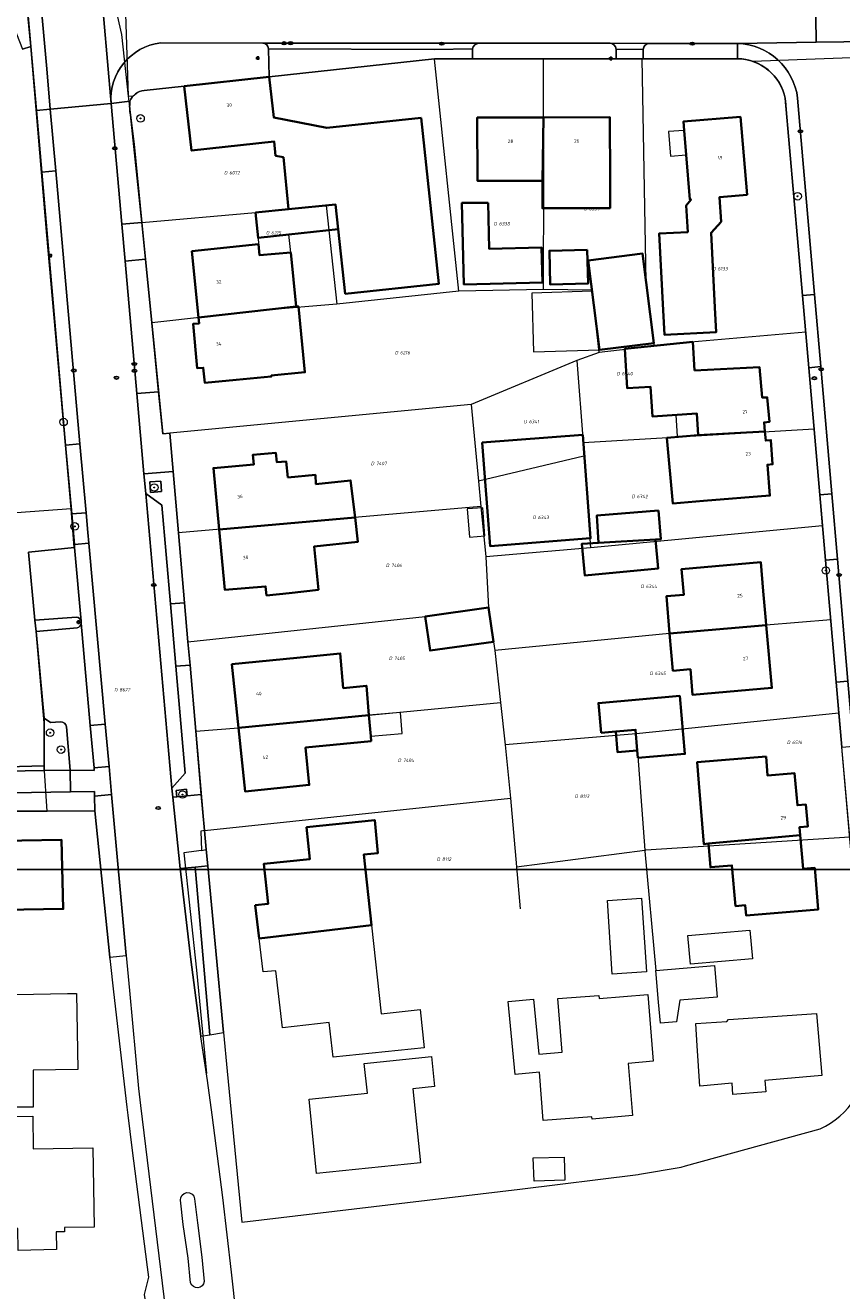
# Model space of a CAD drawing. Header units: metres. Extents: x 183765 to 187731, y 443805 to 446163.
# Tile 23 of 120: x 186446 to 186532, y 444121 to 444254. Entities that reach past the tile are written whole.
import ezdxf
from ezdxf.enums import TextEntityAlignment as Align

# ---------------------------------------------------------------- set-up
doc = ezdxf.new("R2010")
doc.units = ezdxf.units.M
doc.layers.get('0').update_dxf_attribs({"lineweight": 25})
for name, color, linetype, lineweight in [('B-WE-GR-BEPLANTING_CULTUUR_HEESTERS-GV', 90, 'Continuous', 18), ('B-WE-GR-BOOM-S', 253, 'Continuous', 25), ('B-WE-IE-MEUBILAIR-S', 7, 'Continuous', 25), ('B-WE-IE-MEUBILAIR_WEGMEUBILAIR-GV', 7, 'Continuous', 18), ('B-WE-OG-BEBOUWING-GV', 7, 'Continuous', 35), ('B-WE-OG-BEBOUWING-T18', 10, 'Continuous', 18), ('B-WE-OG-BEBOUWING_LUIFEL-GV', 7, 'Continuous', 18), ('B-WE-OG-BEBOUWING_OVERBOUWING-GV', 7, 'Continuous', 18), ('B-WE-OG-TERREIN_ERF-GV', 7, 'Continuous', 18), ('B-WE-VH-GESLOTENVERHARDING_ASFALT-GV', 10, 'Continuous', 18), ('B-WE-VH-ONVERHARD_ZAND-GV', 210, 'Continuous', 18), ('B-WE-VH-OPENVERHARDING_BETONSTRAATSTEEN-GV', 90, 'Continuous', 18), ('B-WE-VH-OPENVERHARDING_TEGEL-GV', 90, 'Continuous', 18)]:
    doc.layers.add(name, color=color, linetype=linetype, lineweight=lineweight)
doc.layers.add('B-WE-KG-GRENS_PERCEEL-G', color=7, linetype='Continuous', lineweight=13, true_color=0xa55252)
doc.layers.add('B-WE-KG-GRENS_PERCEEL-S', color=7, linetype='Continuous', lineweight=25, true_color=0xa55252)
doc.styles.add('NLCS-ISO', font='NLCS-ISO.ttf')
doc.styles.add('NLCS-ISO-M200-T18', font='NLCS-ISO.ttf', dxfattribs={"height": 0.36})

# ---------------------------------------------------------------- blocks, each defined once
blk = doc.blocks.new('SIE-MEUBILAIR_PAAL_LICHTMAST-SO')
for points in [[(-0.62, 0), (-1, 0)], [(-0.71, 0.71), (-0.44, 0.44)], [(0, 1), (0, 0.62)], [(0.44, 0.44), (0.71, 0.71)], [(1, 0), (0.62, 0)], [(-0.71, -0.71), (-0.44, -0.44)], [(0, -0.62), (0, -1)], [(0.44, -0.44), (0.71, -0.71)]]:
    blk.add_lwpolyline(points)
blk.add_circle((0, 0), 0.5)
blk = doc.blocks.new('SIE-MEUBILAIR_PUT_BRANDKRAAN-SO')
blk.add_ellipse((0, 0), major_axis=(1.25, 0), ratio=0.54)
at = {"style": 'NLCS-ISO'}
blk.add_text('bk', height=0.75, dxfattribs=at).set_placement((0.03, 0), align=Align.MIDDLE_CENTER)
blk = doc.blocks.new('SIE-MEUBILAIR_PUT_KOLK-SO')
blk.add_ellipse((0, 0), major_axis=(1.25, 0), ratio=0.54)
at = {"style": 'NLCS-ISO'}
blk.add_text('klk', height=0.75, dxfattribs=at).set_placement((0.03, 0), align=Align.MIDDLE_CENTER)
blk = doc.blocks.new('SIE-MEUBILAIR_PUT_RIOOLPUT-SO')
blk.add_ellipse((0, 0), major_axis=(1.25, 0), ratio=0.54)
at = {"style": 'NLCS-ISO'}
blk.add_text('ri', height=0.75, dxfattribs=at).set_placement((-0.04, 0.07), align=Align.MIDDLE_CENTER)
blk = doc.blocks.new('SGR-BOOM_GBKN-SO')
at = {"linetype": 'ByBlock', "lineweight": 18}
h = blk.add_hatch(color=0, dxfattribs=at)
h.dxf.hatch_style = 1
edge = h.paths.add_edge_path()
edge.add_arc((0, 0), 0.25, 0, 360)
at = {"color": 0, "linetype": 'ByBlock', "lineweight": 18}
for radius in [2, 0.25]:
    blk.add_circle((0, 0), radius, dxfattribs=at)
at = {"color": 0, "linetype": 'ByBlock', "lineweight": 18, "style": 'NLCS-ISO'}
blk.add_attdef('SOORT', (2.5, 0), '', height=1.5, dxfattribs=at)
blk = doc.blocks.new('SKG-PERCEELNUMMER-SO')
at = {"style": 'NLCS-ISO', "oblique": 10, "flags": 1}
for tag, p in [('GEMEENTECODE', (0, 2.55)), ('PERCEELGROOTTE', (0, -2.45))]:
    blk.add_attdef(tag, text='', height=1.8, dxfattribs=at).set_placement(p, align=Align.MIDDLE_CENTER)
at = {"style": 'NLCS-ISO', "oblique": 10}
blk.add_attdef('SECTIE', text='', height=1.8, dxfattribs=at).set_placement((-0.5, 0), align=Align.MIDDLE_RIGHT)
blk.add_attdef('PERCEELNUMMER', text='', height=1.8, dxfattribs=at).set_placement((0.5, 0), align=Align.MIDDLE_LEFT)

msp = doc.modelspace()

# ---------------------------------------------------------------- linework, layer by layer
msp.add_lwpolyline([(186049.481, 444796.829), (186901.387, 444796.829), (186901.387, 444165.242), (186049.481, 444165.242)], close=True)
at = {"layer": 'B-WE-GR-BEPLANTING_CULTUUR_HEESTERS-GV', "flags": 128}
for points in [[(186445.417, 444268.311), (186445.069, 444268.278), (186443.558, 444261.729), (186440.787, 444261.746), (186442.547, 444257.249), (186443.167, 444257.509), (186444.247, 444254.709), (186444.757, 444254.929), (186445.946, 444251.869), (186446.829, 444252.165)], [(186453.574, 444172.992), (186453.565, 444173.493), (186451.019, 444173.45), (186436.507, 444173.207), (186433.332, 444172.227), (186430.294, 444172.179), (186429.055, 444171.414), (186448.545, 444171.4), (186453.6, 444171.435)], [(186464.189, 444165.508), (186462.593, 444165.357), (186463.728, 444155.735), (186464.794, 444147.664), (186465.74, 444147.808)]]:
    msp.add_lwpolyline(points, close=True, dxfattribs=at)
msp.add_lwpolyline([(186377.52, 444172.651), (186379.58, 444172.308), (186381.684, 444172.166), (186421.828, 444172.91), (186422.248, 444173.1), (186423.579, 444174.412), (186432.827, 444174.654), (186434.041, 444175.45), (186448.238, 444175.701), (186448.238, 444176.208), (186419.733, 444175.419), (186412.95, 444175.328), (186381.239, 444176.069), (186389.414, 444195.626), (186388.373, 444196.419)], dxfattribs=at)
at = {"layer": 'B-WE-IE-MEUBILAIR_WEGMEUBILAIR-GV', "flags": 128}
for points in [[(186459.407, 444206.177), (186459.486, 444205.073), (186460.652, 444205.172), (186460.553, 444206.258)], [(186452.665, 444202.932), (186451.152, 444202.798), (186451.434, 444199.575), (186452.953, 444199.714), (186452.852, 444200.826)], [(186463.279, 444173.724), (186462.202, 444173.595), (186462.271, 444172.922), (186463.349, 444173.032)]]:
    msp.add_lwpolyline(points, close=True, dxfattribs=at)
msp.add_lwpolyline([(186449.952, 444180.852), (186448.925, 444180.759), (186448.235, 444181.248), (186448.238, 444176.208), (186448.238, 444175.701), (186450.98, 444175.75), (186450.595, 444180.306)], dxfattribs=at)
at = {"layer": 'B-WE-IE-MEUBILAIR_WEGMEUBILAIR-GV'}
msp.add_lwpolyline([(186450.595, 444180.306, 0.4130166), (186449.952, 444180.852)], format="xyb", dxfattribs=at)
at = {"layer": 'B-WE-KG-GRENS_PERCEEL-G', "flags": 128}
for points in [[(186453.01, 444289.625), (186453.356, 444278.993), (186453.859, 444264.718), (186456.413, 444253.437), (186457.102, 444246.903)], [(186456.516, 444265.451), (186457.102, 444246.903)], [(186451.093, 444203.351), (186448.523, 444232.205), (186446.829, 444252.165), (186446.285, 444258.006)], [(186523.046, 444250.602), (186539.151, 444251.221)], [(186472, 444248.955), (186488.803, 444250.786), (186489.459, 444250.858), (186489.456, 444250.824)], [(186489.456, 444250.824), (186500.974, 444250.863)], [(186492.038, 444226.314), (186489.456, 444250.824)], [(186500.974, 444250.863), (186511.399, 444250.868)], [(186500.993, 444226.497), (186501.014, 444237.986), (186500.99, 444244.678), (186500.974, 444250.863)], [(186511.399, 444250.868), (186521.274, 444250.873), (186521.546, 444250.871), (186522.092, 444250.837), (186522.494, 444250.754), (186523.046, 444250.602)], [(186512.691, 444220.503), (186511.818, 444227.363), (186511.399, 444250.868)], [(186528.678, 444222.012), (186527.945, 444230.408), (186526.634, 444245.428), (186526.62, 444246.08), (186526.494, 444246.829), (186526.336, 444247.364), (186526.098, 444247.954), (186525.737, 444248.556), (186525.509, 444248.849), (186525.351, 444249.055), (186525.093, 444249.328), (186524.707, 444249.686), (186524.468, 444249.869), (186524.042, 444250.149), (186523.646, 444250.358), (186523.046, 444250.602)], [(186457.102, 444246.903), (186457.654, 444246.954), (186458.129, 444247.332), (186458.581, 444247.501), (186463.041, 444247.966), (186472, 444248.955)], [(186457.102, 444246.903), (186457.747, 444241.862)], [(186457.747, 444241.862), (186458.566, 444233.574)], [(186458.566, 444233.574), (186470.578, 444234.631), (186478.022, 444235.371), (186479.15, 444224.948)], [(186458.566, 444233.574), (186459.553, 444223.407)], [(186492.038, 444226.314), (186479.15, 444224.948)], [(186500.993, 444226.497), (186492.038, 444226.314)], [(186506.873, 444219.838), (186506.112, 444226.424), (186500.993, 444226.497)], [(186479.15, 444224.948), (186471.574, 444224.332), (186459.611, 444222.999)], [(186459.553, 444223.407), (186459.611, 444222.999)], [(186459.611, 444222.999), (186460.772, 444211.251), (186461.517, 444211.331)], [(186528.678, 444222.012), (186516.547, 444220.944), (186512.691, 444220.503)], [(186529.57, 444211.791), (186528.678, 444222.012)], [(186512.691, 444220.503), (186506.873, 444219.838)], [(186504.517, 444219.004), (186493.344, 444214.361)], [(186506.873, 444219.838), (186504.517, 444219.004)], [(186504.517, 444219.004), (186505.181, 444210.351)], [(186493.344, 444214.361), (186461.517, 444211.331)], [(186493.344, 444214.361), (186494.127, 444206.269)], [(186461.517, 444211.331), (186462.434, 444200.797)], [(186505.181, 444210.351), (186529.57, 444211.791)], [(186530.465, 444201.54), (186529.57, 444211.791)], [(186505.181, 444210.351), (186505.238, 444208.901)], [(186505.238, 444208.901), (186494.127, 444206.269)], [(186505.238, 444208.901), (186505.959, 444199.226)], [(186494.127, 444206.269), (186494.382, 444203.571)], [(186451.093, 444203.351), (186417.836, 444200.9), (186419.733, 444175.419)], [(186451.427, 444199.272), (186451.093, 444203.351)], [(186494.382, 444203.571), (186462.434, 444200.797)], [(186494.382, 444203.571), (186494.903, 444198.253)], [(186462.434, 444200.797), (186463.434, 444189.306)], [(186530.465, 444201.54), (186505.959, 444199.226)], [(186531.332, 444191.612), (186530.465, 444201.54)], [(186447.265, 444191.586), (186446.596, 444198.747), (186449.923, 444199.105)], [(186449.923, 444199.105), (186451.427, 444199.272)], [(186505.959, 444199.226), (186494.903, 444198.253)], [(186494.903, 444198.253), (186495.187, 444192.921)], [(186463.434, 444189.306), (186488.494, 444191.98), (186495.187, 444192.921)], [(186495.187, 444192.921), (186495.695, 444189.308), (186495.842, 444188.362)], [(186447.393, 444190.394), (186447.265, 444191.586)], [(186531.332, 444191.612), (186524.515, 444191.069), (186514.308, 444190.174), (186495.842, 444188.362)], [(186532.193, 444181.756), (186531.332, 444191.612)], [(186448.238, 444176.21), (186448.231, 444180.74), (186447.393, 444190.394)], [(186463.434, 444189.306), (186464.257, 444179.848)], [(186495.842, 444188.362), (186496.454, 444182.893)], [(186464.257, 444179.848), (186468.778, 444180.206), (186475.58, 444180.887), (186496.454, 444182.893)], [(186496.454, 444182.893), (186496.922, 444178.426)], [(186532.193, 444181.756), (186510.76, 444179.578)], [(186533.334, 444168.685), (186532.193, 444181.756)], [(186464.257, 444179.848), (186465.145, 444169.65), (186465.171, 444169.373)], [(186510.76, 444179.578), (186496.922, 444178.426)], [(186510.76, 444179.578), (186511.677, 444167.301)], [(186496.922, 444178.426), (186497.509, 444172.796)], [(186448.238, 444176.21), (186428.751, 444175.57)], [(186448.545, 444171.4), (186448.238, 444176.21)], [(186465.171, 444169.373), (186497.509, 444172.796)], [(186497.509, 444172.796), (186498.124, 444165.534)], [(186428.318, 444171.415), (186448.545, 444171.4)], [(186455.243, 444155.523), (186453.6, 444171.435), (186448.545, 444171.4)], [(186465.171, 444169.373), (186464.795, 444169.302), (186464.874, 444167.266)], [(186511.677, 444167.301), (186511.786, 444167.315), (186533.334, 444168.685)], [(186464.874, 444167.266), (186462.994, 444167.012), (186464.347, 444154.623), (186465.391, 444143.72)], [(186464.874, 444167.266), (186465.363, 444167.347)], [(186465.363, 444167.347), (186466.304, 444157.394)], [(186498.124, 444165.534), (186511.677, 444167.301)], [(186511.677, 444167.301), (186511.686, 444167.189), (186512.857, 444154.571)], [(186498.124, 444165.534), (186498.512, 444161.099)]]:
    msp.add_lwpolyline(points, dxfattribs=at)
at = {"layer": 'B-WE-OG-BEBOUWING-GV', "flags": 128}
for points in [[(186488.07, 444244.638), (186478.092, 444243.563), (186472.49, 444244.672), (186472, 444248.955), (186463.041, 444247.966), (186463.82, 444241.169), (186472.546, 444242.123), (186472.692, 444240.634), (186473.512, 444240.466), (186474.058, 444234.977), (186479.02, 444235.47), (186479.303, 444232.862), (186480.042, 444226.048), (186489.943, 444227.103)], [(186500.99, 444244.678), (186493.993, 444244.652), (186494.018, 444237.961), (186500.867, 444237.985)], [(186500.99, 444244.678), (186500.867, 444237.985), (186500.877, 444235.077), (186508.02, 444235.103), (186508.01, 444238.011), (186507.986, 444244.703)], [(186519.738, 444233.652), (186519.583, 444236.266), (186522.477, 444236.51), (186521.786, 444244.728), (186515.779, 444244.246), (186515.854, 444243.307), (186516.061, 444240.723), (186516.44, 444236.002), (186516.579, 444236.014), (186516.068, 444235.388), (186516.214, 444232.572), (186513.208, 444232.416), (186513.628, 444224.327), (186513.763, 444221.717), (186519.229, 444222), (186519.093, 444224.613), (186518.685, 444232.488)], [(186479.303, 444232.862), (186479.02, 444235.47), (186474.058, 444234.977), (186470.578, 444234.631), (186470.835, 444231.943), (186474.094, 444232.297)], [(186495.133, 444235.646), (186492.368, 444235.646), (186492.581, 444227.035), (186500.866, 444227.237), (186500.776, 444230.924), (186495.254, 444230.789)], [(186464.552, 444223.549), (186474.868, 444224.701), (186474.287, 444230.399), (186470.988, 444230.127), (186470.898, 444231.286), (186463.841, 444230.538)], [(186505.607, 444230.685), (186501.605, 444230.588), (186501.692, 444227.029), (186505.694, 444227.126)], [(186506.881, 444220.12), (186512.633, 444220.839), (186511.451, 444230.296), (186505.699, 444229.577)], [(186474.868, 444224.701), (186464.552, 444223.549), (186464.615, 444222.927), (186463.978, 444222.868), (186464.412, 444218.188), (186465.049, 444218.247), (186465.197, 444216.654), (186468.513, 444216.962), (186472.234, 444217.307), (186472.225, 444217.407), (186475.784, 444217.757), (186475.102, 444224.724)], [(186516.928, 444217.957), (186516.745, 444220.964), (186509.577, 444220.248), (186509.834, 444216.071), (186512.295, 444216.223), (186512.486, 444213.102), (186517.179, 444213.391), (186517.319, 444211.125), (186524.37, 444211.512), (186524.286, 444212.468), (186524.844, 444212.517), (186524.616, 444215.106), (186524.065, 444215.112), (186523.792, 444218.31)], [(186494.503, 444210.338), (186495.341, 444199.414), (186505.964, 444200.228), (186505.127, 444211.152)], [(186524.37, 444211.512), (186517.319, 444211.125), (186514.026, 444210.832), (186514.644, 444203.902), (186517.891, 444204.192), (186524.906, 444204.736), (186524.625, 444208.001), (186525.183, 444208.039), (186525.011, 444210.606), (186524.454, 444210.555)], [(186473.965, 444206.665), (186473.809, 444208.336), (186472.824, 444208.266), (186472.729, 444209.25), (186470.3, 444209.044), (186470.38, 444208.014), (186466.127, 444207.637), (186466.739, 444201.171), (186481.075, 444202.416), (186480.609, 444206.342), (186476.953, 444205.957), (186476.889, 444206.919)], [(186513.124, 444203.166), (186506.608, 444202.625), (186506.783, 444199.745), (186512.799, 444200.11), (186513.389, 444200.149)], [(186481.075, 444202.416), (186466.739, 444201.171), (186467.343, 444194.783), (186471.626, 444195.145), (186471.727, 444194.19), (186474.121, 444194.436), (186477.209, 444194.796), (186476.76, 444199.35), (186481.378, 444199.864)], [(186512.799, 444200.11), (186506.783, 444199.745), (186505.029, 444199.638), (186505.341, 444196.31), (186513.087, 444197.036)], [(186514.308, 444190.174), (186524.515, 444191.069), (186524.474, 444191.537), (186524.199, 444194.638), (186523.927, 444197.708), (186515.568, 444196.975), (186515.806, 444194.265), (186513.963, 444194.104)], [(186495.695, 444189.308), (186495.187, 444192.921), (186488.494, 444191.98), (186489.001, 444188.368)], [(186524.515, 444191.069), (186514.308, 444190.174), (186514.652, 444186.244), (186516.495, 444186.406), (186516.732, 444183.696), (186525.103, 444184.43)], [(186474.914, 444187.594), (186468.082, 444186.921), (186468.777, 444180.207), (186482.543, 444181.558), (186482.276, 444184.662), (186479.839, 444184.406), (186479.518, 444188.062)], [(186507.066, 444179.686), (186508.614, 444179.822), (186510.702, 444180.005), (186510.893, 444177.818), (186510.96, 444177.056), (186515.915, 444177.451), (186515.378, 444183.577), (186506.791, 444182.824)], [(186482.543, 444181.558), (186468.777, 444180.207), (186469.473, 444173.491), (186476.246, 444174.18), (186475.853, 444178.134), (186482.778, 444178.821), (186482.734, 444179.336)], [(186508.614, 444179.822), (186508.806, 444177.635), (186510.893, 444177.818), (186510.702, 444180.005)], [(186524.499, 444177.175), (186517.222, 444176.593), (186517.399, 444174.381), (186517.914, 444167.941), (186518.413, 444167.98), (186528.087, 444168.89), (186528.01, 444169.712), (186528.906, 444169.795), (186528.693, 444172.111), (186527.81, 444172.035), (186527.491, 444175.427), (186527.129, 444175.395), (186524.659, 444175.175)], [(186470.529, 444161.501), (186470.944, 444157.973), (186482.821, 444159.36), (186481.997, 444166.835), (186483.497, 444166.986), (186483.165, 444170.469), (186475.953, 444169.706), (186476.32, 444166.352), (186471.462, 444165.86), (186471.919, 444161.642)], [(186437.477, 444168.177), (186437.727, 444160.874), (186450.259, 444161.088), (186450.059, 444168.397)], [(186528.087, 444168.89), (186518.413, 444167.98), (186518.612, 444165.488), (186520.888, 444165.687), (186521.264, 444161.387), (186522.294, 444161.477), (186522.389, 444160.381), (186530.01, 444161.041), (186529.63, 444165.425), (186528.424, 444165.311)]]:
    msp.add_lwpolyline(points, close=True, dxfattribs=at)
at = {"layer": 'B-WE-OG-BEBOUWING_LUIFEL-GV', "flags": 128}
for points in [[(186515.854, 444243.307), (186514.194, 444243.174), (186514.402, 444240.59), (186516.061, 444240.723)], [(186470.835, 444231.943), (186470.898, 444231.286), (186470.988, 444230.127), (186474.287, 444230.399), (186474.094, 444232.297)], [(186506.881, 444220.12), (186506.107, 444226.311), (186499.752, 444226.127), (186499.932, 444219.918)], [(186514.971, 444213.255), (186515.111, 444210.989), (186515.115, 444210.929), (186517.319, 444211.125), (186517.179, 444213.391)], [(186482.543, 444181.558), (186482.734, 444179.336), (186486.073, 444179.623), (186485.882, 444181.845)]]:
    msp.add_lwpolyline(points, close=True, dxfattribs=at)
at = {"layer": 'B-WE-OG-BEBOUWING_OVERBOUWING-GV', "flags": 128}
msp.add_lwpolyline([(186494.563, 444203.461), (186492.919, 444203.329), (186493.158, 444200.353), (186494.802, 444200.485)], close=True, dxfattribs=at)
at = {"layer": 'B-WE-OG-TERREIN_ERF-GV', "flags": 128}
for points in [[(186419.733, 444175.419), (186448.238, 444176.208), (186448.235, 444181.248), (186447.393, 444190.394), (186447.265, 444191.586), (186446.596, 444198.747), (186451.461, 444199.27), (186451.434, 444199.575), (186451.152, 444202.798), (186450.514, 444210.079), (186447.992, 444238.887), (186447.419, 444245.422), (186446.829, 444252.165), (186445.946, 444251.869)], [(186521.459, 444250.873), (186511.508, 444250.868), (186508.651, 444250.867), (186493.471, 444250.86), (186489.459, 444250.858), (186472, 444248.955), (186472.49, 444244.672), (186478.092, 444243.563), (186488.07, 444244.638), (186489.943, 444227.103), (186480.042, 444226.048), (186479.303, 444232.862), (186474.094, 444232.297), (186470.835, 444231.943), (186470.578, 444234.631), (186474.058, 444234.977), (186473.512, 444240.466), (186472.692, 444240.634), (186472.546, 444242.123), (186463.82, 444241.169), (186463.041, 444247.966), (186458.818, 444247.526)], [(186535.216, 444145.728), (186534.721, 444151.986), (186534.051, 444160.468), (186532.504, 444178.185), (186531.907, 444185.026), (186530.781, 444197.922), (186530.18, 444204.815), (186529.007, 444218.246), (186528.342, 444225.863), (186526.524, 444246.693)], [(186457.353, 444244.944), (186458.566, 444233.574), (186458.949, 444229.695)], [(186458.949, 444229.695), (186459.611, 444222.999), (186460.332, 444215.706), (186460.772, 444211.251), (186461.517, 444211.331), (186461.869, 444207.29), (186462.434, 444200.797), (186463.076, 444193.421), (186463.434, 444189.306), (186463.648, 444186.843), (186464.257, 444179.848), (186464.839, 444173.183), (186465.171, 444169.373), (186465.363, 444167.347), (186465.525, 444165.634), (186466.304, 444157.394), (186467.191, 444148.028), (186467.578, 444143.94), (186467.998, 444139.588), (186469.116, 444128.014), (186498.489, 444131.503), (186510.97, 444133.059), (186511.13, 444133.086), (186515.515, 444133.831), (186515.975, 444133.957), (186530.193, 444137.851)], [(186457.545, 444135.845), (186457.1, 444139.31), (186457.002, 444140.161), (186455.609, 444152.329), (186455.243, 444155.523), (186455.193, 444156.004), (186453.6, 444171.435), (186448.545, 444171.4), (186429.055, 444171.414), (186427.721, 444170.592), (186396.664, 444169.962), (186382.856, 444169.775), (186383.013, 444145.887), (186386.671, 444145.982), (186389.938, 444142.914), (186389.94, 444142.913)], [(186390.565, 444142.798), (186393.718, 444146.139), (186398.58, 444141.49), (186400.103, 444143.083), (186400.043, 444146.329), (186411.776, 444146.546), (186411.827, 444143.945), (186409.377, 444141.531), (186409.542, 444131.486), (186412.063, 444131.535), (186412.631, 444101.698), (186422.965, 444091.797), (186435.088, 444102.123), (186451.944, 444102.192), (186456.079, 444102.209), (186461.589, 444102.232), (186458.846, 444120.376), (186459.297, 444122.205), (186459.161, 444123.264), (186457.545, 444135.845)]]:
    msp.add_lwpolyline(points, dxfattribs=at)
at = {"layer": 'B-WE-OG-TERREIN_ERF-GV'}
for points in [[(186526.524, 444246.693, 0.3496943), (186521.459, 444250.873)], [(186458.818, 444247.526, 0.2863518), (186457.294, 444246.375)], [(186457.294, 444246.375, 0.0627019), (186457.353, 444244.944)], [(186530.193, 444137.851, 0.2964155), (186535.216, 444145.728)]]:
    msp.add_lwpolyline(points, format="xyb", dxfattribs=at)
at = {"layer": 'B-WE-OG-TERREIN_ERF-GV', "flags": 128}
for points in [[(186500.99, 444244.678), (186507.986, 444244.703), (186508.01, 444238.011), (186508.02, 444235.103), (186500.877, 444235.077), (186500.867, 444237.985), (186494.018, 444237.961), (186493.993, 444244.652)], [(186515.854, 444243.307), (186515.779, 444244.246), (186521.786, 444244.728), (186522.477, 444236.51), (186519.583, 444236.266), (186519.738, 444233.652), (186518.685, 444232.488), (186519.093, 444224.613), (186519.229, 444222), (186513.763, 444221.717), (186513.628, 444224.327), (186513.208, 444232.416), (186516.214, 444232.572), (186516.068, 444235.388), (186516.579, 444236.014), (186516.44, 444236.002), (186516.061, 444240.723)], [(186492.581, 444227.035), (186492.368, 444235.646), (186495.133, 444235.646), (186495.254, 444230.789), (186500.776, 444230.924), (186500.866, 444227.237)], [(186468.513, 444216.962), (186465.197, 444216.654), (186465.049, 444218.247), (186464.412, 444218.188), (186463.978, 444222.868), (186464.615, 444222.927), (186464.552, 444223.549), (186463.841, 444230.538), (186470.898, 444231.286), (186470.988, 444230.127), (186474.287, 444230.399), (186474.868, 444224.701), (186475.102, 444224.724), (186475.784, 444217.757), (186472.225, 444217.407), (186472.234, 444217.307)], [(186505.694, 444227.126), (186501.692, 444227.029), (186501.605, 444230.588), (186505.607, 444230.685)], [(186506.881, 444220.12), (186505.699, 444229.577), (186511.451, 444230.296), (186512.633, 444220.839)], [(186517.319, 444211.125), (186517.179, 444213.391), (186512.486, 444213.102), (186512.295, 444216.223), (186509.834, 444216.071), (186509.577, 444220.248), (186516.745, 444220.964), (186516.928, 444217.957), (186523.792, 444218.31), (186524.065, 444215.112), (186524.616, 444215.106), (186524.844, 444212.517), (186524.286, 444212.468), (186524.37, 444211.512), (186524.454, 444210.555), (186525.011, 444210.606), (186525.183, 444208.039), (186524.625, 444208.001), (186524.906, 444204.736), (186517.891, 444204.192), (186514.644, 444203.902), (186514.026, 444210.832)], [(186494.503, 444210.338), (186505.127, 444211.152), (186505.964, 444200.228), (186495.341, 444199.414)], [(186466.739, 444201.171), (186466.127, 444207.637), (186470.38, 444208.014), (186470.3, 444209.044), (186472.729, 444209.25), (186472.824, 444208.266), (186473.809, 444208.336), (186473.965, 444206.665), (186476.889, 444206.919), (186476.953, 444205.957), (186480.609, 444206.342), (186481.075, 444202.416), (186481.378, 444199.864), (186476.76, 444199.35), (186477.209, 444194.796), (186474.121, 444194.436), (186471.727, 444194.19), (186471.626, 444195.145), (186467.343, 444194.783)], [(186506.783, 444199.745), (186506.608, 444202.625), (186513.124, 444203.166), (186513.389, 444200.149), (186512.799, 444200.11), (186513.087, 444197.036), (186505.341, 444196.31), (186505.029, 444199.638)], [(186524.474, 444191.537), (186524.515, 444191.069), (186525.103, 444184.43), (186516.732, 444183.696), (186516.495, 444186.406), (186514.652, 444186.244), (186514.308, 444190.174), (186513.963, 444194.104), (186515.806, 444194.265), (186515.568, 444196.975), (186523.927, 444197.708), (186524.199, 444194.638)], [(186488.494, 444191.98), (186495.187, 444192.921), (186495.695, 444189.308), (186489.001, 444188.368)], [(186468.777, 444180.207), (186468.082, 444186.921), (186474.914, 444187.594), (186479.518, 444188.062), (186479.839, 444184.406), (186482.276, 444184.662), (186482.543, 444181.558), (186482.734, 444179.336), (186482.778, 444178.821), (186475.853, 444178.134), (186476.246, 444174.18), (186469.473, 444173.491)], [(186510.893, 444177.818), (186508.806, 444177.635), (186508.614, 444179.822), (186507.066, 444179.686), (186506.791, 444182.824), (186515.378, 444183.577), (186515.915, 444177.451), (186510.96, 444177.056)], [(186517.399, 444174.381), (186517.222, 444176.593), (186524.499, 444177.175), (186524.659, 444175.175), (186527.129, 444175.395), (186527.491, 444175.427), (186527.81, 444172.035), (186528.693, 444172.111), (186528.906, 444169.795), (186528.01, 444169.712), (186528.087, 444168.89), (186528.424, 444165.311), (186529.63, 444165.425), (186530.01, 444161.041), (186522.389, 444160.381), (186522.294, 444161.477), (186521.264, 444161.387), (186520.888, 444165.687), (186518.612, 444165.488), (186518.413, 444167.98), (186517.914, 444167.941)], [(186470.944, 444157.973), (186470.529, 444161.501), (186471.919, 444161.642), (186471.462, 444165.86), (186476.32, 444166.352), (186475.953, 444169.706), (186483.165, 444170.469), (186483.497, 444166.986), (186481.997, 444166.835), (186482.821, 444159.36), (186483.851, 444150.017), (186487.974, 444150.469), (186488.391, 444146.416), (186478.77, 444145.426), (186478.338, 444149.09), (186473.415, 444148.542), (186472.727, 444154.565), (186471.358, 444154.444)], [(186450.059, 444168.397), (186450.259, 444161.088), (186437.727, 444160.874), (186437.477, 444168.177)], [(186511.332, 444162.213), (186511.859, 444154.44), (186508.253, 444154.195), (186507.726, 444161.968)], [(186523.056, 444155.811), (186516.5, 444155.243), (186516.236, 444158.292), (186522.791, 444158.86)], [(186515.372, 444151.438), (186515.017, 444149.166), (186513.341, 444149.02), (186513.147, 444151.244), (186512.857, 444154.571), (186519.033, 444155.11), (186519.324, 444151.783)], [(186450.726, 444152.146), (186451.658, 444152.163), (186451.794, 444144.138), (186447.067, 444144.054), (186447.067, 444140.136), (186441.936, 444140.136), (186441.936, 444143.964), (186441.8, 444143.961), (186441.666, 444151.984)], [(186506.827, 444151.953), (186506.852, 444151.638), (186512.006, 444152.042), (186512.558, 444144.996), (186509.931, 444144.764), (186510.388, 444139.265), (186506.121, 444138.877), (186506.1, 444139.148), (186500.958, 444138.745), (186500.558, 444143.862), (186497.991, 444143.612), (186497.24, 444151.304), (186499.915, 444151.565), (186500.482, 444145.754), (186502.943, 444145.947), (186502.499, 444151.614)], [(186520.357, 444149.203), (186520.511, 444149.427), (186529.815, 444150.038), (186530.385, 444143.504), (186524.367, 444142.976), (186524.483, 444141.783), (186520.988, 444141.493), (186520.908, 444142.672), (186517.5, 444142.374), (186517.222, 444146.622), (186517.067, 444148.987)], [(186487.99, 444134.269), (186477.024, 444133.153), (186476.224, 444141.003), (186482.379, 444141.63), (186482.059, 444144.77), (186489.143, 444145.491), (186489.466, 444142.321), (186487.193, 444142.089)], [(186444.956, 444135.607), (186437.042, 444135.459), (186436.975, 444139.045), (186447.041, 444139.203), (186447.1, 444135.762), (186453.372, 444135.871), (186453.509, 444127.48), (186450.397, 444127.434), (186450.401, 444127.004), (186449.513, 444126.981), (186449.532, 444125.134), (186445.5, 444125.027), (186445.459, 444127.337), (186445.095, 444127.33)], [(186499.908, 444134.79), (186503.153, 444134.888), (186503.227, 444132.432), (186499.982, 444132.335)]]:
    msp.add_lwpolyline(points, close=True, dxfattribs=at)
at = {"layer": 'B-WE-VH-GESLOTENVERHARDING_ASFALT-GV', "flags": 128}
for points in [[(186453.774, 444263.932), (186447.283, 444263.341), (186448.514, 444249.819), (186448.892, 444245.551), (186455.312, 444246.145)], [(186595.721, 444258.93), (186584.739, 444258.693), (186572.557, 444258.454), (186568.193, 444258.369), (186540.93, 444257.966), (186534.073, 444257.968), (186529.705, 444257.969), (186529.784, 444252.609), (186538.591, 444252.74), (186541.092, 444252.877), (186553.961, 444253.125), (186554.102, 444253.128), (186557.084, 444253.185), (186570.032, 444253.435), (186570.143, 444253.437), (186573.957, 444253.51), (186590.291, 444253.825), (186595.829, 444253.929)]]:
    msp.add_lwpolyline(points, close=True, dxfattribs=at)
for points in [[(186453.774, 444263.932), (186455.312, 444246.145)], [(186460.56, 444252.541), (186471.344, 444252.532), (186494.171, 444252.511), (186508.033, 444252.499), (186512.088, 444252.495), (186521.487, 444252.487), (186529.784, 444252.609), (186529.705, 444257.969)], [(186538.591, 444252.74), (186529.784, 444252.609), (186521.487, 444252.487)], [(186464.794, 444147.664), (186463.728, 444155.735), (186462.593, 444165.357), (186461.828, 444172.877), (186461.729, 444173.854), (186458.967, 444204.971), (186458.785, 444207.021), (186458.032, 444215.502), (186456.791, 444229.482), (186456.445, 444233.386), (186455.312, 444246.145), (186448.892, 444245.551), (186449.471, 444239.018), (186452.021, 444210.213), (186452.665, 444202.932), (186452.852, 444200.826), (186452.953, 444199.714), (186454.694, 444180.608), (186455.036, 444176.851), (186455.103, 444176.114), (186455.373, 444173.156), (186456.922, 444156.161), (186457.257, 444152.48), (186458.2, 444142.133), (186458.419, 444140.334), (186458.946, 444136.016), (186461.058, 444118.695)], [(186527.825, 444246.701), (186529.613, 444225.973), (186530.271, 444218.355), (186531.43, 444204.923), (186532.024, 444198.029), (186533.137, 444185.132), (186533.727, 444178.291), (186535.256, 444160.572), (186535.987, 444152.095), (186536.731, 444143.477), (186537.721, 444140.484), (186537.723, 444140.479), (186542.525, 444143.008)], [(186470.69, 444099.449), (186468.527, 444118.259), (186468.013, 444122.736), (186467.108, 444130.607), (186465.977, 444139.326), (186465.506, 444142.961), (186464.807, 444147.564), (186464.794, 444147.664)], [(186463.707, 444121.598), (186463.44, 444124.196), (186462.936, 444127.752), (186462.63, 444130.32)], [(186464.131, 444130.458), (186464.456, 444127.948)], [(186464.456, 444127.948), (186464.902, 444124.315), (186465.159, 444121.727)]]:
    msp.add_lwpolyline(points, dxfattribs=at)
at = {"layer": 'B-WE-VH-GESLOTENVERHARDING_ASFALT-GV'}
for points in [[(186455.312, 444246.145, -0.4025756), (186460.56, 444252.541)], [(186521.487, 444252.487, -0.3694498), (186527.825, 444246.701)], [(186462.63, 444130.32, -0.9853819), (186464.131, 444130.458)], [(186465.159, 444121.727, -0.8065311), (186463.707, 444121.598)]]:
    msp.add_lwpolyline(points, format="xyb", dxfattribs=at)
at = {"layer": 'B-WE-VH-ONVERHARD_ZAND-GV', "flags": 128}
for points in [[(186459.407, 444206.177), (186459.486, 444205.073), (186460.652, 444205.172), (186460.553, 444206.258)], [(186452.665, 444202.932), (186451.152, 444202.798), (186451.434, 444199.575), (186452.953, 444199.714), (186452.852, 444200.826)], [(186462.271, 444172.922), (186463.349, 444173.032), (186463.279, 444173.724), (186462.202, 444173.595)]]:
    msp.add_lwpolyline(points, close=True, dxfattribs=at)
for points in [[(186448.235, 444181.248), (186448.238, 444176.208), (186448.238, 444175.701), (186450.98, 444175.75), (186450.595, 444180.306)], [(186449.952, 444180.852), (186448.925, 444180.759), (186448.235, 444181.248)]]:
    msp.add_lwpolyline(points, dxfattribs=at)
at = {"layer": 'B-WE-VH-ONVERHARD_ZAND-GV'}
msp.add_lwpolyline([(186450.595, 444180.306, 0.4130166), (186449.952, 444180.852)], format="xyb", dxfattribs=at)
at = {"layer": 'B-WE-VH-OPENVERHARDING_BETONSTRAATSTEEN-GV', "flags": 128}
for points in [[(186494.171, 444252.511), (186471.344, 444252.532)], [(186512.088, 444252.495), (186508.033, 444252.499)], [(186471.931, 444251.923), (186489.428, 444251.855), (186493.471, 444251.902)], [(186508.651, 444251.897), (186511.508, 444251.852)], [(186451.461, 444199.27), (186446.596, 444198.747), (186447.265, 444191.586), (186451.672, 444191.899)], [(186452.144, 444191.473), (186451.461, 444199.27)], [(186450.595, 444180.306), (186450.98, 444175.75), (186453.536, 444175.7), (186453.512, 444175.974), (186453.116, 444180.464), (186452.161, 444191.27)], [(186451.727, 444190.755), (186447.393, 444190.394), (186448.235, 444181.248), (186448.925, 444180.759), (186449.952, 444180.852)]]:
    msp.add_lwpolyline(points, dxfattribs=at)
at = {"layer": 'B-WE-VH-OPENVERHARDING_BETONSTRAATSTEEN-GV'}
for points in [[(186471.344, 444252.532, -0.3639881), (186471.931, 444251.923)], [(186493.471, 444251.902, -0.3313333), (186494.171, 444252.511)], [(186508.033, 444252.499, -0.3655989), (186508.651, 444251.897)], [(186511.508, 444251.852, -0.337023), (186512.088, 444252.495)], [(186451.672, 444191.899, -0.2937015), (186452.144, 444191.473)], [(186452.161, 444191.27, -0.3177338), (186451.727, 444190.755)], [(186449.952, 444180.852, -0.4130166), (186450.595, 444180.306)]]:
    msp.add_lwpolyline(points, format="xyb", dxfattribs=at)
at = {"layer": 'B-WE-VH-OPENVERHARDING_BETONSTRAATSTEEN-GV', "flags": 128}
msp.add_lwpolyline([(186461.577, 444193.292), (186460.677, 444203.727), (186458.967, 444204.971), (186461.729, 444173.854), (186463.119, 444175.409), (186462.144, 444186.713)], close=True, dxfattribs=at)
at = {"layer": 'B-WE-VH-OPENVERHARDING_TEGEL-GV', "flags": 128}
for points in [[(186426.05, 444275.802), (186423.188, 444267.873), (186428.228, 444267.822), (186428.528, 444267.072), (186424.887, 444261.843), (186440.787, 444261.746), (186443.558, 444261.729), (186445.069, 444268.278), (186445.417, 444268.311), (186446.829, 444252.165), (186447.419, 444245.422), (186448.892, 444245.551), (186448.514, 444249.819), (186447.283, 444263.341)], [(186471.344, 444252.532), (186460.56, 444252.541)], [(186508.033, 444252.499), (186494.171, 444252.511)], [(186511.508, 444251.852), (186511.508, 444250.868), (186521.459, 444250.873), (186521.487, 444252.487)], [(186521.487, 444252.487), (186512.088, 444252.495)], [(186521.487, 444252.487), (186521.459, 444250.873)], [(186458.818, 444247.526), (186463.041, 444247.966), (186472, 444248.955), (186471.931, 444251.923)], [(186493.471, 444251.902), (186493.471, 444250.86), (186508.651, 444250.867), (186508.651, 444251.897)], [(186457.294, 444246.375), (186455.312, 444246.145), (186456.445, 444233.386), (186458.566, 444233.574), (186457.353, 444244.944)], [(186455.312, 444246.145), (186457.294, 444246.375)], [(186526.524, 444246.693), (186528.342, 444225.863), (186529.613, 444225.973), (186527.825, 444246.701)], [(186451.672, 444191.899), (186447.265, 444191.586), (186447.393, 444190.394), (186451.727, 444190.755)], [(186452.161, 444191.27), (186452.144, 444191.473)], [(186451.019, 444173.45), (186450.98, 444175.75), (186448.238, 444175.701), (186434.041, 444175.45), (186432.827, 444174.654), (186423.579, 444174.412), (186422.248, 444173.1), (186421.828, 444172.91), (186381.684, 444172.166), (186379.58, 444172.308), (186377.52, 444172.651)], [(186374.134, 444170.67), (186379.647, 444169.859), (186381.251, 444169.754), (186382.856, 444169.775), (186396.664, 444169.962), (186427.721, 444170.592), (186429.055, 444171.414), (186430.294, 444172.179), (186433.332, 444172.227), (186436.507, 444173.207), (186451.019, 444173.45)]]:
    msp.add_lwpolyline(points, dxfattribs=at)
at = {"layer": 'B-WE-VH-OPENVERHARDING_TEGEL-GV'}
for points in [[(186460.56, 444252.541, 0.4025756), (186455.312, 444246.145)], [(186471.931, 444251.923, 0.3639881), (186471.344, 444252.532)], [(186494.171, 444252.511, 0.3313333), (186493.471, 444251.902)], [(186508.651, 444251.897, 0.3655989), (186508.033, 444252.499)], [(186512.088, 444252.495, 0.337023), (186511.508, 444251.852)], [(186527.825, 444246.701, 0.3694498), (186521.487, 444252.487)], [(186521.459, 444250.873, -0.3496943), (186526.524, 444246.693)], [(186457.294, 444246.375, -0.2863518), (186458.818, 444247.526)], [(186457.353, 444244.944, -0.0627019), (186457.294, 444246.375)], [(186452.144, 444191.473, 0.2937015), (186451.672, 444191.899)], [(186451.727, 444190.755, 0.3177338), (186452.161, 444191.27)]]:
    msp.add_lwpolyline(points, format="xyb", dxfattribs=at)
at = {"layer": 'B-WE-VH-OPENVERHARDING_TEGEL-GV', "flags": 128}
for points in [[(186493.471, 444251.902), (186489.428, 444251.855), (186471.931, 444251.923), (186472, 444248.955), (186489.459, 444250.858), (186493.471, 444250.86)], [(186511.508, 444251.852), (186508.651, 444251.897), (186508.651, 444250.867), (186511.508, 444250.868)], [(186448.892, 444245.551), (186447.419, 444245.422), (186447.992, 444238.887), (186449.471, 444239.018)], [(186449.471, 444239.018), (186447.992, 444238.887), (186450.514, 444210.079), (186452.021, 444210.213)], [(186458.566, 444233.574), (186456.445, 444233.386), (186456.791, 444229.482), (186458.949, 444229.695)], [(186459.611, 444222.999), (186458.949, 444229.695), (186456.791, 444229.482), (186458.032, 444215.502), (186460.332, 444215.706)], [(186529.613, 444225.973), (186528.342, 444225.863), (186529.007, 444218.246), (186530.271, 444218.355)], [(186530.271, 444218.355), (186529.007, 444218.246), (186530.18, 444204.815), (186531.43, 444204.923)], [(186460.332, 444215.706), (186458.032, 444215.502), (186458.785, 444207.021), (186461.869, 444207.29), (186461.517, 444211.331), (186460.772, 444211.251)], [(186452.021, 444210.213), (186450.514, 444210.079), (186451.152, 444202.798), (186452.665, 444202.932)], [(186462.434, 444200.797), (186461.869, 444207.29), (186458.785, 444207.021), (186458.967, 444204.971), (186460.677, 444203.727), (186461.577, 444193.292), (186463.076, 444193.421)], [(186459.407, 444206.177), (186460.553, 444206.258), (186460.652, 444205.172), (186459.486, 444205.073)], [(186531.43, 444204.923), (186530.18, 444204.815), (186530.781, 444197.922), (186532.024, 444198.029)], [(186452.953, 444199.714), (186451.434, 444199.575), (186451.461, 444199.27), (186452.144, 444191.473), (186452.161, 444191.27), (186453.116, 444180.464), (186454.694, 444180.608)], [(186532.024, 444198.029), (186530.781, 444197.922), (186531.907, 444185.026), (186533.137, 444185.132)], [(186463.076, 444193.421), (186461.577, 444193.292), (186462.144, 444186.713), (186463.648, 444186.843), (186463.434, 444189.306)], [(186463.648, 444186.843), (186462.144, 444186.713), (186463.119, 444175.409), (186461.729, 444173.854), (186461.828, 444172.877), (186462.271, 444172.922), (186462.202, 444173.595), (186463.279, 444173.724), (186463.349, 444173.032), (186464.839, 444173.183), (186464.257, 444179.848)], [(186533.137, 444185.132), (186531.907, 444185.026), (186532.504, 444178.185), (186533.727, 444178.291)], [(186454.694, 444180.608), (186453.116, 444180.464), (186453.512, 444175.974), (186455.103, 444176.114), (186455.036, 444176.851)], [(186455.103, 444176.114), (186453.512, 444175.974), (186453.536, 444175.7), (186450.98, 444175.75), (186451.019, 444173.45), (186453.565, 444173.493), (186453.574, 444172.992), (186455.373, 444173.156)], [(186455.373, 444173.156), (186453.574, 444172.992), (186453.6, 444171.435), (186455.193, 444156.004), (186456.922, 444156.161)], [(186465.171, 444169.373), (186464.839, 444173.183), (186463.349, 444173.032), (186462.271, 444172.922), (186461.828, 444172.877), (186462.593, 444165.357), (186464.189, 444165.508), (186465.525, 444165.634), (186465.363, 444167.347)], [(186466.304, 444157.394), (186465.525, 444165.634), (186464.189, 444165.508), (186465.74, 444147.808), (186467.191, 444148.028)]]:
    msp.add_lwpolyline(points, close=True, dxfattribs=at)

# ---------------------------------------------------------------- block references
at = {"layer": 'B-WE-GR-BOOM-S', "xscale": 0.2, "yscale": 0.2, "zscale": 0.2}
for p in [(186458.421, 444244.575), (186527.819, 444236.349), (186450.29, 444212.505), (186459.872, 444205.593), (186451.475, 444201.482), (186530.804, 444196.826), (186448.874, 444179.693), (186450.033, 444177.916), (186462.857, 444173.171)]:
    msp.add_blockref('SGR-BOOM_GBKN-SO', p, dxfattribs=at)
at = {"layer": 'B-WE-IE-MEUBILAIR-S', "xscale": 0.2, "yscale": 0.2, "zscale": 0.2}
for name, p in [('SIE-MEUBILAIR_PUT_KOLK-SO', (186473.584, 444252.504)), ('SIE-MEUBILAIR_PUT_KOLK-SO', (186474.271, 444252.51)), ('SIE-MEUBILAIR_PUT_KOLK-SO', (186490.233, 444252.467)), ('SIE-MEUBILAIR_PUT_KOLK-SO', (186516.699, 444252.464)), ('SIE-MEUBILAIR_PAAL_LICHTMAST-SO', (186470.802, 444250.944)), ('SIE-MEUBILAIR_PAAL_LICHTMAST-SO', (186508.095, 444250.891)), ('SIE-MEUBILAIR_PUT_KOLK-SO', (186528.126, 444243.201)), ('SIE-MEUBILAIR_PUT_KOLK-SO', (186455.72, 444241.417)), ('SIE-MEUBILAIR_PAAL_LICHTMAST-SO', (186448.902, 444230.086)), ('SIE-MEUBILAIR_PUT_KOLK-SO', (186451.362, 444217.944)), ('SIE-MEUBILAIR_PUT_KOLK-SO', (186457.768, 444218.633)), ('SIE-MEUBILAIR_PUT_KOLK-SO', (186457.801, 444217.916)), ('SIE-MEUBILAIR_PUT_KOLK-SO', (186530.314, 444218.07)), ('SIE-MEUBILAIR_PUT_RIOOLPUT-SO', (186455.88, 444217.184)), ('SIE-MEUBILAIR_PUT_BRANDKRAAN-SO', (186529.589, 444217.129)), ('SIE-MEUBILAIR_PUT_KOLK-SO', (186532.203, 444196.351)), ('SIE-MEUBILAIR_PUT_KOLK-SO', (186459.825, 444195.297)), ('SIE-MEUBILAIR_PAAL_LICHTMAST-SO', (186451.859, 444191.377)), ('SIE-MEUBILAIR_PUT_RIOOLPUT-SO', (186460.297, 444171.747))]:
    msp.add_blockref(name, p, dxfattribs=at)
at = {"layer": 'B-WE-KG-GRENS_PERCEEL-S', "xscale": 0.2, "yscale": 0.2, "zscale": 0.2}
for p, values in [((186467.695, 444238.83), {'PERCEELNUMMER': '6072', 'SECTIE': 'D'}), ((186505.678, 444235.031), {'PERCEELNUMMER': '6339', 'SECTIE': 'D'}), ((186496.182, 444233.449), {'PERCEELNUMMER': '6338', 'SECTIE': 'D'}), ((186472.126, 444232.499), {'PERCEELNUMMER': '6215', 'SECTIE': 'D'}), ((186519.289, 444228.701), {'PERCEELNUMMER': '6133', 'SECTIE': 'D'}), ((186485.737, 444219.838), {'PERCEELNUMMER': '6216', 'SECTIE': 'D'}), ((186509.16, 444217.622), {'PERCEELNUMMER': '6340', 'SECTIE': 'D'}), ((186499.347, 444212.558), {'PERCEELNUMMER': '6341', 'SECTIE': 'D'}), ((186483.205, 444208.126), {'PERCEELNUMMER': '7407', 'SECTIE': 'D'}), ((186510.742, 444204.645), {'PERCEELNUMMER': '6342', 'SECTIE': 'D'}), ((186500.297, 444202.429), {'PERCEELNUMMER': '6343', 'SECTIE': 'D'}), ((186484.787, 444197.364), {'PERCEELNUMMER': '7406', 'SECTIE': 'D'}), ((186511.692, 444195.149), {'PERCEELNUMMER': '6344', 'SECTIE': 'D'}), ((186485.104, 444187.552), {'PERCEELNUMMER': '7405', 'SECTIE': 'D'}), ((186512.642, 444185.97), {'PERCEELNUMMER': '6345', 'SECTIE': 'D'}), ((186456.092, 444184.229), {'PERCEELNUMMER': '8622', 'SECTIE': 'D'}), ((186527.144, 444178.672), {'PERCEELNUMMER': '6516', 'SECTIE': 'D'}), ((186486.053, 444176.79), {'PERCEELNUMMER': '7404', 'SECTIE': 'D'}), ((186504.728, 444172.992), {'PERCEELNUMMER': '8113', 'SECTIE': 'D'}), ((186490.168, 444166.345), {'PERCEELNUMMER': '8112', 'SECTIE': 'D'})]:
    msp.add_blockref('SKG-PERCEELNUMMER-SO', p, dxfattribs=at).add_auto_attribs(values)

# ---------------------------------------------------------------- texts
at = {"layer": 'B-WE-OG-BEBOUWING-T18', "style": 'NLCS-ISO-M200-T18'}
for s, rotation, p in [('30', 6.3, (186467.795, 444245.976)), ('28', 0.2, (186497.5, 444242.165)), ('26', 0.2, (186504.497, 444242.19)), ('19', 4.8, (186519.64, 444240.41)), ('32', 5.8, (186466.684, 444227.297)), ('34', 5.3, (186466.684, 444220.759)), ('21', 5, (186522.24, 444213.592)), ('23', 3.8, (186522.603, 444209.155)), ('36', 5.4, (186468.922, 444204.639)), ('38', 5.4, (186469.53, 444198.212)), ('25', 5, (186521.731, 444194.168)), ('27', 5, (186522.319, 444187.529)), ('40', 5.9, (186470.916, 444183.822)), ('42', 5.9, (186471.612, 444177.107)), ('29', 5.3, (186526.31, 444170.724))]:
    msp.add_text(s, height=0.36, rotation=rotation, dxfattribs=at).set_placement(p, align=Align.MIDDLE)

doc.saveas('drawing.dxf')
